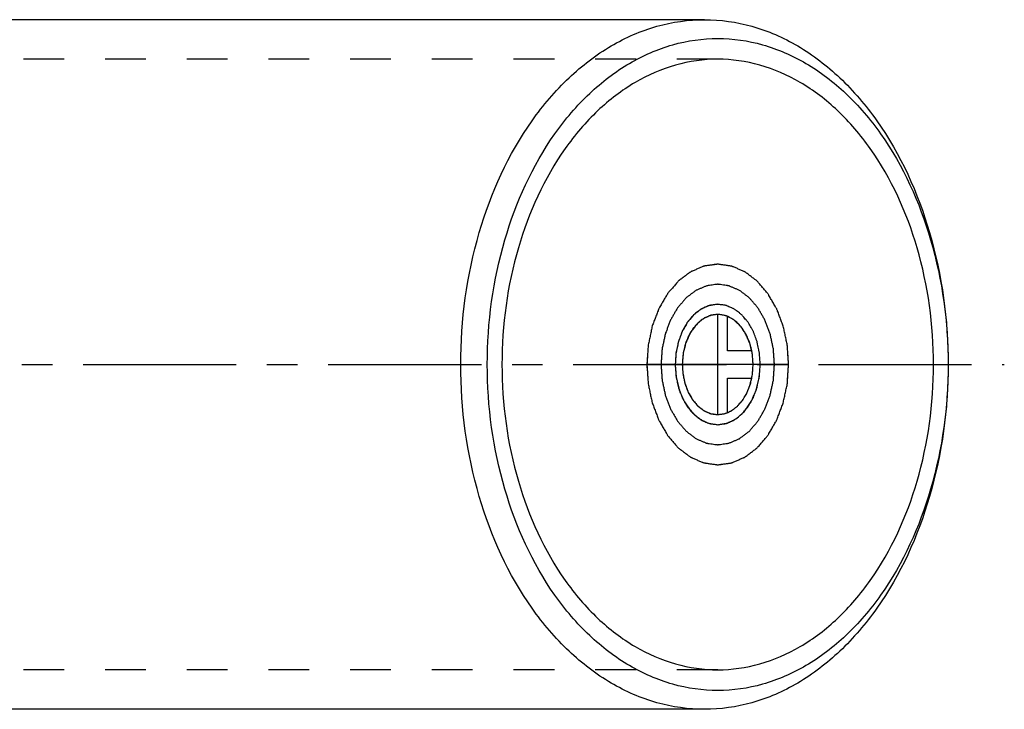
# Model space of a CAD drawing. Header units: millimetres. Extents: x 330 to 672, y 437 to 563.
# Tile 2 of 2: x 515 to 672, y 445 to 555. Entities that reach past the tile are written whole.
import ezdxf

# ---------------------------------------------------------------- set-up
doc = ezdxf.new("R2010")
doc.units = ezdxf.units.MM
doc.header["$LTSCALE"] = 65.185185
doc.linetypes.add('CENTER', pattern=[0.6, 0.375, -0.075, 0.075, -0.075])
doc.linetypes.add('HIDDEN', pattern=[0.2, 0.1, -0.1])
for name, color, linetype in [('ACHSEN_S', 7, 'CONTINUOUS'), ('FASEN', 7, 'CONTINUOUS'), ('KOERPER', 7, 'CONTINUOUS'), ('KURVEN', 7, 'CONTINUOUS')]:
    doc.layers.add(name, color=color, linetype=linetype)

msp = doc.modelspace()

# ---------------------------------------------------------------- linework, layer by layer
at = {"layer": 'ACHSEN_S', "color": 2, "linetype": 'CENTER'}
msp.add_line((329.74, 500), (672.31, 500), dxfattribs=at)
at = {"layer": 'FASEN', "color": 7, "linetype": 'Continuous'}
for points, knots in [([(585.56, 500), (585.56, 507.08), (587.4, 520.82), (594.41, 536.31), (602.48, 545.81), (609.26, 551.02), (616.67, 554.26), (621.9, 555), (624.45, 555)], [0, 0, 0, 0, 0.287049, 0.553568, 0.675502, 0.789331, 0.896544, 1, 1, 1, 1]), ([(624.45, 555), (627, 555), (632.23, 554.26), (639.65, 551.02), (646.42, 545.81), (654.49, 536.31), (661.5, 520.82), (663.34, 507.08), (663.34, 500)], [0, 0, 0, 0, 0.103456, 0.210669, 0.324498, 0.446432, 0.712951, 1, 1, 1, 1]), ([(589.8, 500), (589.8, 506.7), (591.55, 519.68), (598.17, 534.33), (605.8, 543.32), (612.2, 548.23), (619.22, 551.3), (626.57, 552.34), (633.92, 551.3), (640.94, 548.23), (647.34, 543.32), (654.98, 534.33), (661.6, 519.68), (663.34, 506.7), (663.34, 500)], [0, 0, 0, 0, 0.143524, 0.276784, 0.337751, 0.394666, 0.448272, 0.5, 0.551728, 0.605334, 0.662249, 0.723216, 0.856476, 1, 1, 1, 1]), ([(624.45, 445), (621.9, 445), (616.67, 445.74), (609.26, 448.98), (602.48, 454.19), (594.41, 463.69), (587.4, 479.18), (585.56, 492.92), (585.56, 500)], [0, 0, 0, 0, 0.103456, 0.210669, 0.324498, 0.446432, 0.712951, 1, 1, 1, 1]), ([(663.34, 500), (663.34, 493.3), (661.6, 480.32), (654.98, 465.67), (647.34, 456.68), (640.94, 451.77), (633.92, 448.7), (626.57, 447.66), (619.22, 448.7), (612.2, 451.77), (605.8, 456.68), (598.17, 465.67), (591.55, 480.32), (589.8, 493.3), (589.8, 500)], [0, 0, 0, 0, 0.143524, 0.276784, 0.337751, 0.394666, 0.448272, 0.5, 0.551728, 0.605334, 0.662249, 0.723216, 0.856476, 1, 1, 1, 1]), ([(663.34, 500), (663.34, 492.92), (661.5, 479.18), (654.49, 463.69), (646.42, 454.19), (639.65, 448.98), (632.23, 445.74), (627, 445), (624.45, 445)], [0, 0, 0, 0, 0.287049, 0.553568, 0.675502, 0.789331, 0.896544, 1, 1, 1, 1])]:
    msp.add_open_spline(points, degree=3, knots=knots, dxfattribs=at)
at = {"layer": 'KOERPER', "color": 7, "linetype": 'Continuous'}
for p, q in [((624.45, 555), (377.32, 555)), ((624.45, 445), (377.32, 445))]:
    msp.add_line(p, q, dxfattribs=at)
at = {"layer": 'KOERPER', "color": 8, "linetype": 'HIDDEN'}
for p, q in [((626.57, 548.7), (375.55, 548.7)), ((626.57, 451.3), (375.55, 451.3))]:
    msp.add_line(p, q, dxfattribs=at)
at = {"layer": 'KOERPER', "color": 7, "linetype": 'Continuous'}
for points, knots in [([(626.57, 548.7), (624.31, 548.7), (619.68, 548.04), (613.12, 545.17), (607.12, 540.57), (599.97, 532.15), (593.77, 518.43), (592.14, 506.27), (592.14, 500)], [0, 0, 0, 0, 0.103456, 0.210668, 0.324497, 0.44643, 0.712947, 1, 1, 1, 1]), ([(661.01, 500), (661.01, 506.27), (659.37, 518.43), (653.17, 532.15), (646.02, 540.57), (640.03, 545.17), (633.46, 548.04), (628.83, 548.7), (626.57, 548.7)], [0, 0, 0, 0, 0.287053, 0.55357, 0.675503, 0.789332, 0.896544, 1, 1, 1, 1]), ([(592.14, 500), (592.14, 493.73), (593.77, 481.57), (599.97, 467.85), (607.12, 459.43), (613.12, 454.83), (619.68, 451.96), (624.31, 451.3), (626.57, 451.3)], [0, 0, 0, 0, 0.287053, 0.55357, 0.675503, 0.789332, 0.896544, 1, 1, 1, 1]), ([(626.57, 451.3), (628.83, 451.3), (633.46, 451.96), (640.03, 454.83), (646.02, 459.43), (653.17, 467.85), (659.37, 481.57), (661.01, 493.73), (661.01, 500)], [0, 0, 0, 0, 0.103456, 0.210668, 0.324497, 0.44643, 0.712947, 1, 1, 1, 1])]:
    msp.add_open_spline(points, degree=3, knots=knots, dxfattribs=at)
at = {"layer": 'KURVEN', "color": 40, "linetype": 'Continuous'}
for p, q in [((626.57, 492), (626.57, 508)), ((628.13, 502.2), (628.13, 507.69)), ((632.01, 502.2), (628.13, 502.2)), ((637.89, 500), (615.26, 500)), ((628.13, 497.8), (632.01, 497.8)), ((628.13, 492.31), (628.13, 497.8))]:
    msp.add_line(p, q, dxfattribs=at)
for points, knots in [([(626.57, 516), (626.39, 515.97), (626.02, 515.92), (625.47, 515.85), (625.02, 515.78), (624.69, 515.74), (624.51, 515.71), (624.37, 515.71), (624.24, 515.64), (624.07, 515.57), (623.76, 515.43), (623.32, 515.24), (622.88, 515.05), (622.57, 514.93), (622.39, 514.85), (622.26, 514.8), (622.14, 514.7), (621.98, 514.58), (621.69, 514.36), (621.29, 514.06), (620.88, 513.75), (620.59, 513.54), (620.43, 513.42), (620.31, 513.34), (620.2, 513.2), (620.06, 513.03), (619.8, 512.74), (619.44, 512.32), (619.08, 511.9), (618.82, 511.61), (618.68, 511.44), (618.57, 511.32), (618.49, 511.16), (618.37, 510.96), (618.16, 510.61), (617.87, 510.11), (617.58, 509.6), (617.37, 509.25), (617.26, 509.05), (617.16, 508.91), (617.11, 508.73), (617.02, 508.5), (616.87, 508.1), (616.65, 507.52), (616.43, 506.95), (616.26, 506.49), (616.11, 506.16), (616.05, 505.77), (615.94, 505.28), (615.81, 504.65), (615.67, 504.03), (615.57, 503.53), (615.47, 503.17), (615.46, 502.77), (615.41, 502.24), (615.37, 501.58), (615.32, 500.92), (615.29, 500.4), (615.24, 500), (615.29, 499.61), (615.32, 499.09), (615.37, 498.45), (615.41, 497.8), (615.45, 497.28), (615.46, 496.89), (615.56, 496.52), (615.66, 496.02), (615.79, 495.4), (615.92, 494.77), (616.04, 494.28), (616.1, 493.89), (616.25, 493.56), (616.41, 493.1), (616.63, 492.52), (616.85, 491.95), (617, 491.55), (617.09, 491.32), (617.14, 491.14), (617.24, 490.99), (617.36, 490.79), (617.56, 490.43), (617.86, 489.92), (618.16, 489.4), (618.36, 489.04), (618.48, 488.84), (618.57, 488.68), (618.68, 488.56), (618.82, 488.4), (619.07, 488.11), (619.42, 487.69), (619.78, 487.28), (620.03, 486.99), (620.17, 486.83), (620.27, 486.7), (620.4, 486.61), (620.56, 486.49), (620.85, 486.27), (621.25, 485.97), (621.66, 485.66), (621.94, 485.44), (622.1, 485.32), (622.22, 485.22), (622.36, 485.17), (622.53, 485.09), (622.84, 484.96), (623.28, 484.77), (623.72, 484.58), (624.03, 484.45), (624.2, 484.38), (624.33, 484.3), (624.48, 484.3), (624.66, 484.27), (624.99, 484.22), (625.45, 484.16), (626.01, 484.08), (626.39, 484.03), (626.57, 484)], [0, 0, 0, 0, 0.015625, 0.03125, 0.046875, 0.054688, 0.058594, 0.0625, 0.066406, 0.070312, 0.078125, 0.09375, 0.109375, 0.117188, 0.121094, 0.125, 0.128906, 0.132812, 0.140625, 0.15625, 0.171875, 0.179688, 0.183594, 0.1875, 0.191406, 0.195312, 0.203125, 0.21875, 0.234375, 0.242188, 0.246094, 0.25, 0.253906, 0.257812, 0.265625, 0.28125, 0.296875, 0.304688, 0.308594, 0.3125, 0.316406, 0.320312, 0.328125, 0.34375, 0.359375, 0.367188, 0.375, 0.382812, 0.390625, 0.40625, 0.421875, 0.429688, 0.4375, 0.445312, 0.453125, 0.46875, 0.484375, 0.492188, 0.5, 0.507812, 0.515625, 0.53125, 0.546875, 0.554688, 0.5625, 0.570312, 0.578125, 0.59375, 0.609375, 0.617188, 0.625, 0.632812, 0.640625, 0.65625, 0.671875, 0.679688, 0.683594, 0.6875, 0.691406, 0.695312, 0.703125, 0.71875, 0.734375, 0.742188, 0.746094, 0.75, 0.753906, 0.757812, 0.765625, 0.78125, 0.796875, 0.804688, 0.808594, 0.8125, 0.816406, 0.820312, 0.828125, 0.84375, 0.859375, 0.867188, 0.871094, 0.875, 0.878906, 0.882812, 0.890625, 0.90625, 0.921875, 0.929688, 0.933594, 0.9375, 0.941406, 0.945312, 0.953125, 0.96875, 0.984375, 1, 1, 1, 1]), ([(637.89, 500), (637.85, 500.52), (637.79, 501.29), (637.74, 502.2), (637.69, 502.72), (637.69, 503.11), (637.59, 503.48), (637.49, 503.98), (637.35, 504.6), (637.22, 505.23), (637.11, 505.72), (637.05, 506.11), (636.9, 506.44), (636.73, 506.9), (636.51, 507.48), (636.3, 508.05), (636.15, 508.45), (636.06, 508.68), (636, 508.86), (635.9, 509.01), (635.79, 509.21), (635.58, 509.57), (635.28, 510.08), (634.99, 510.6), (634.78, 510.96), (634.66, 511.16), (634.58, 511.32), (634.46, 511.44), (634.32, 511.6), (634.07, 511.89), (633.72, 512.31), (633.36, 512.72), (633.12, 513.01), (632.97, 513.17), (632.87, 513.3), (632.74, 513.39), (632.58, 513.51), (632.3, 513.73), (631.89, 514.03), (631.49, 514.34), (631.2, 514.56), (631.04, 514.68), (630.92, 514.78), (630.79, 514.83), (630.61, 514.91), (630.3, 515.04), (629.86, 515.23), (629.42, 515.42), (629.12, 515.55), (628.94, 515.62), (628.81, 515.7), (628.67, 515.7), (628.48, 515.73), (628.16, 515.78), (627.69, 515.84), (627.22, 515.91), (626.9, 515.96), (626.71, 515.98), (626.57, 516.01), (626.43, 515.98), (626.25, 515.96), (625.93, 515.91), (625.47, 515.85), (625.02, 515.78), (624.69, 515.74), (624.51, 515.71), (624.37, 515.71), (624.24, 515.64), (624.07, 515.57), (623.76, 515.43), (623.32, 515.24), (622.88, 515.05), (622.57, 514.93), (622.39, 514.85), (622.26, 514.8), (622.14, 514.7), (621.98, 514.58), (621.69, 514.36), (621.29, 514.06), (620.88, 513.75), (620.59, 513.54), (620.43, 513.42), (620.31, 513.34), (620.2, 513.2), (620.06, 513.03), (619.8, 512.74), (619.44, 512.32), (619.08, 511.9), (618.82, 511.61), (618.68, 511.44), (618.57, 511.32), (618.49, 511.16), (618.37, 510.96), (618.16, 510.61), (617.87, 510.11), (617.58, 509.6), (617.37, 509.25), (617.26, 509.05), (617.16, 508.91), (617.11, 508.73), (617.02, 508.5), (616.87, 508.1), (616.65, 507.52), (616.43, 506.95), (616.26, 506.49), (616.11, 506.16), (616.05, 505.77), (615.94, 505.28), (615.81, 504.65), (615.67, 504.03), (615.57, 503.53), (615.47, 503.17), (615.46, 502.77), (615.41, 502.24), (615.35, 501.32), (615.3, 500.53), (615.26, 500)], [0, 0, 0, 0, 0.03125, 0.046875, 0.054688, 0.0625, 0.070312, 0.078125, 0.09375, 0.109375, 0.117188, 0.125, 0.132812, 0.140625, 0.15625, 0.171875, 0.179688, 0.183594, 0.1875, 0.191406, 0.195312, 0.203125, 0.21875, 0.234375, 0.242188, 0.246094, 0.25, 0.253906, 0.257812, 0.265625, 0.28125, 0.296875, 0.304688, 0.308594, 0.3125, 0.316406, 0.320312, 0.328125, 0.34375, 0.359375, 0.367188, 0.371094, 0.375, 0.378906, 0.382812, 0.390625, 0.40625, 0.421875, 0.429688, 0.433594, 0.4375, 0.441406, 0.445312, 0.453125, 0.46875, 0.484375, 0.492188, 0.496094, 0.5, 0.503906, 0.507812, 0.515625, 0.53125, 0.546875, 0.554688, 0.558594, 0.5625, 0.566406, 0.570312, 0.578125, 0.59375, 0.609375, 0.617188, 0.621094, 0.625, 0.628906, 0.632812, 0.640625, 0.65625, 0.671875, 0.679688, 0.683594, 0.6875, 0.691406, 0.695312, 0.703125, 0.71875, 0.734375, 0.742188, 0.746094, 0.75, 0.753906, 0.757812, 0.765625, 0.78125, 0.796875, 0.804688, 0.808594, 0.8125, 0.816406, 0.820312, 0.828125, 0.84375, 0.859375, 0.867188, 0.875, 0.882812, 0.890625, 0.90625, 0.921875, 0.929688, 0.9375, 0.945312, 0.953125, 0.96875, 1, 1, 1, 1]), ([(626.57, 484), (626.76, 484.03), (627.12, 484.08), (627.67, 484.15), (628.13, 484.22), (628.45, 484.26), (628.63, 484.29), (628.77, 484.29), (628.9, 484.36), (629.08, 484.43), (629.39, 484.57), (629.83, 484.76), (630.27, 484.95), (630.58, 485.07), (630.75, 485.15), (630.89, 485.2), (631, 485.3), (631.17, 485.42), (631.45, 485.64), (631.86, 485.94), (632.26, 486.25), (632.55, 486.46), (632.71, 486.58), (632.84, 486.66), (632.94, 486.8), (633.09, 486.97), (633.34, 487.26), (633.7, 487.68), (634.06, 488.1), (634.32, 488.39), (634.46, 488.56), (634.58, 488.68), (634.66, 488.84), (634.78, 489.04), (634.98, 489.39), (635.27, 489.89), (635.56, 490.4), (635.77, 490.75), (635.88, 490.95), (635.98, 491.09), (636.04, 491.27), (636.13, 491.5), (636.28, 491.9), (636.49, 492.48), (636.71, 493.05), (636.88, 493.51), (637.03, 493.84), (637.09, 494.23), (637.21, 494.72), (637.34, 495.35), (637.48, 495.97), (637.58, 496.47), (637.68, 496.83), (637.69, 497.23), (637.73, 497.76), (637.77, 498.42), (637.82, 499.08), (637.85, 499.6), (637.9, 500), (637.85, 500.39), (637.83, 500.91), (637.78, 501.55), (637.74, 502.2), (637.69, 502.72), (637.69, 503.11), (637.59, 503.48), (637.49, 503.98), (637.35, 504.6), (637.22, 505.23), (637.11, 505.72), (637.05, 506.11), (636.9, 506.44), (636.73, 506.9), (636.51, 507.48), (636.3, 508.05), (636.15, 508.45), (636.06, 508.68), (636, 508.86), (635.9, 509.01), (635.79, 509.21), (635.58, 509.57), (635.28, 510.08), (634.99, 510.6), (634.78, 510.96), (634.66, 511.16), (634.58, 511.32), (634.46, 511.44), (634.32, 511.6), (634.07, 511.89), (633.72, 512.31), (633.36, 512.72), (633.12, 513.01), (632.97, 513.17), (632.87, 513.3), (632.74, 513.39), (632.58, 513.51), (632.3, 513.73), (631.89, 514.03), (631.49, 514.34), (631.2, 514.56), (631.04, 514.68), (630.92, 514.78), (630.79, 514.83), (630.61, 514.91), (630.3, 515.04), (629.86, 515.23), (629.42, 515.42), (629.12, 515.55), (628.94, 515.62), (628.81, 515.7), (628.67, 515.7), (628.48, 515.73), (628.16, 515.78), (627.69, 515.84), (627.13, 515.92), (626.76, 515.97), (626.57, 516)], [0, 0, 0, 0, 0.015625, 0.03125, 0.046875, 0.054688, 0.058594, 0.0625, 0.066406, 0.070312, 0.078125, 0.09375, 0.109375, 0.117188, 0.121094, 0.125, 0.128906, 0.132812, 0.140625, 0.15625, 0.171875, 0.179688, 0.183594, 0.1875, 0.191406, 0.195312, 0.203125, 0.21875, 0.234375, 0.242188, 0.246094, 0.25, 0.253906, 0.257812, 0.265625, 0.28125, 0.296875, 0.304688, 0.308594, 0.3125, 0.316406, 0.320312, 0.328125, 0.34375, 0.359375, 0.367188, 0.375, 0.382812, 0.390625, 0.40625, 0.421875, 0.429688, 0.4375, 0.445312, 0.453125, 0.46875, 0.484375, 0.492188, 0.5, 0.507812, 0.515625, 0.53125, 0.546875, 0.554688, 0.5625, 0.570312, 0.578125, 0.59375, 0.609375, 0.617188, 0.625, 0.632812, 0.640625, 0.65625, 0.671875, 0.679688, 0.683594, 0.6875, 0.691406, 0.695312, 0.703125, 0.71875, 0.734375, 0.742188, 0.746094, 0.75, 0.753906, 0.757812, 0.765625, 0.78125, 0.796875, 0.804688, 0.808594, 0.8125, 0.816406, 0.820312, 0.828125, 0.84375, 0.859375, 0.867188, 0.871094, 0.875, 0.878906, 0.882812, 0.890625, 0.90625, 0.921875, 0.929688, 0.933594, 0.9375, 0.941406, 0.945312, 0.953125, 0.96875, 0.984375, 1, 1, 1, 1]), ([(626.57, 512.8), (626.28, 512.76), (625.84, 512.7), (625.33, 512.63), (625.03, 512.58), (624.81, 512.57), (624.6, 512.46), (624.32, 512.35), (623.97, 512.19), (623.62, 512.05), (623.34, 511.92), (623.12, 511.85), (622.93, 511.68), (622.67, 511.49), (622.34, 511.25), (622.02, 511.01), (621.76, 510.8), (621.56, 510.68), (621.39, 510.46), (621.16, 510.19), (620.87, 509.85), (620.58, 509.52), (620.35, 509.25), (620.16, 509.06), (620.03, 508.81), (619.84, 508.49), (619.61, 508.08), (619.38, 507.69), (619.19, 507.36), (619.04, 507.13), (618.95, 506.84), (618.81, 506.48), (618.63, 506.02), (618.46, 505.56), (618.32, 505.19), (618.2, 504.93), (618.15, 504.62), (618.06, 504.22), (617.96, 503.72), (617.85, 503.23), (617.77, 502.83), (617.69, 502.54), (617.68, 502.21), (617.65, 501.79), (617.61, 501.26), (617.57, 500.74), (617.55, 500.32), (617.51, 500), (617.55, 499.69), (617.57, 499.27), (617.61, 498.76), (617.64, 498.24), (617.68, 497.83), (617.68, 497.51), (617.76, 497.22), (617.84, 496.82), (617.95, 496.32), (618.05, 495.82), (618.14, 495.42), (618.19, 495.12), (618.31, 494.85), (618.44, 494.48), (618.62, 494.02), (618.79, 493.56), (618.93, 493.19), (619.02, 492.91), (619.18, 492.67), (619.36, 492.34), (619.6, 491.93), (619.84, 491.52), (620.03, 491.2), (620.16, 490.94), (620.34, 490.75), (620.57, 490.48), (620.86, 490.16), (621.14, 489.82), (621.37, 489.57), (621.53, 489.35), (621.73, 489.22), (621.99, 489.02), (622.32, 488.77), (622.64, 488.52), (622.9, 488.33), (623.09, 488.17), (623.31, 488.1), (623.59, 487.97), (623.94, 487.82), (624.29, 487.67), (624.54, 487.56), (624.68, 487.5), (624.78, 487.44), (624.9, 487.44), (625.04, 487.41), (625.31, 487.38), (625.83, 487.3), (626.27, 487.24), (626.57, 487.2)], [0, 0, 0, 0, 0.03125, 0.046875, 0.054688, 0.0625, 0.070312, 0.078125, 0.09375, 0.109375, 0.117188, 0.125, 0.132812, 0.140625, 0.15625, 0.171875, 0.179688, 0.1875, 0.195312, 0.203125, 0.21875, 0.234375, 0.242188, 0.25, 0.257812, 0.265625, 0.28125, 0.296875, 0.304688, 0.3125, 0.320312, 0.328125, 0.34375, 0.359375, 0.367188, 0.375, 0.382812, 0.390625, 0.40625, 0.421875, 0.429688, 0.4375, 0.445312, 0.453125, 0.46875, 0.484375, 0.492188, 0.5, 0.507812, 0.515625, 0.53125, 0.546875, 0.554688, 0.5625, 0.570312, 0.578125, 0.59375, 0.609375, 0.617188, 0.625, 0.632812, 0.640625, 0.65625, 0.671875, 0.679688, 0.6875, 0.695312, 0.703125, 0.71875, 0.734375, 0.742188, 0.75, 0.757812, 0.765625, 0.78125, 0.796875, 0.804688, 0.8125, 0.820312, 0.828125, 0.84375, 0.859375, 0.867188, 0.875, 0.882812, 0.890625, 0.90625, 0.921875, 0.929688, 0.933594, 0.9375, 0.941406, 0.945312, 0.953125, 0.96875, 1, 1, 1, 1]), ([(635.62, 500), (635.59, 500.41), (635.55, 501.04), (635.5, 501.76), (635.47, 502.17), (635.46, 502.49), (635.38, 502.78), (635.3, 503.18), (635.19, 503.68), (635.09, 504.18), (635, 504.58), (634.95, 504.88), (634.83, 505.15), (634.7, 505.52), (634.52, 505.98), (634.35, 506.44), (634.21, 506.81), (634.12, 507.09), (633.97, 507.33), (633.78, 507.66), (633.54, 508.07), (633.31, 508.48), (633.11, 508.8), (632.98, 509.06), (632.8, 509.25), (632.58, 509.52), (632.29, 509.84), (632.01, 510.18), (631.78, 510.43), (631.61, 510.65), (631.41, 510.78), (631.15, 510.98), (630.83, 511.23), (630.51, 511.48), (630.24, 511.67), (630.06, 511.83), (629.84, 511.9), (629.56, 512.03), (629.21, 512.18), (628.85, 512.33), (628.61, 512.44), (628.47, 512.5), (628.36, 512.56), (628.25, 512.56), (628.1, 512.59), (627.84, 512.62), (627.47, 512.67), (627.09, 512.73), (626.83, 512.76), (626.68, 512.78), (626.57, 512.81), (626.46, 512.78), (626.32, 512.77), (626.06, 512.73), (625.69, 512.68), (625.33, 512.63), (625.03, 512.58), (624.81, 512.57), (624.6, 512.46), (624.32, 512.35), (623.97, 512.19), (623.62, 512.05), (623.34, 511.92), (623.12, 511.85), (622.93, 511.68), (622.67, 511.49), (622.34, 511.25), (622.02, 511.01), (621.76, 510.8), (621.56, 510.68), (621.39, 510.46), (621.16, 510.19), (620.87, 509.85), (620.58, 509.52), (620.35, 509.25), (620.16, 509.06), (620.03, 508.81), (619.84, 508.49), (619.61, 508.08), (619.38, 507.69), (619.19, 507.36), (619.04, 507.13), (618.95, 506.84), (618.81, 506.48), (618.63, 506.02), (618.46, 505.56), (618.32, 505.19), (618.2, 504.93), (618.15, 504.62), (618.06, 504.22), (617.96, 503.72), (617.85, 503.23), (617.77, 502.83), (617.69, 502.54), (617.68, 502.21), (617.65, 501.79), (617.6, 501.05), (617.55, 500.42), (617.52, 500)], [0, 0, 0, 0, 0.03125, 0.046875, 0.054688, 0.0625, 0.070312, 0.078125, 0.09375, 0.109375, 0.117188, 0.125, 0.132812, 0.140625, 0.15625, 0.171875, 0.179688, 0.1875, 0.195312, 0.203125, 0.21875, 0.234375, 0.242188, 0.25, 0.257812, 0.265625, 0.28125, 0.296875, 0.304688, 0.3125, 0.320312, 0.328125, 0.34375, 0.359375, 0.367188, 0.375, 0.382812, 0.390625, 0.40625, 0.421875, 0.429688, 0.433594, 0.4375, 0.441406, 0.445312, 0.453125, 0.46875, 0.484375, 0.492188, 0.496094, 0.5, 0.503906, 0.507812, 0.515625, 0.53125, 0.546875, 0.554688, 0.5625, 0.570312, 0.578125, 0.59375, 0.609375, 0.617188, 0.625, 0.632812, 0.640625, 0.65625, 0.671875, 0.679688, 0.6875, 0.695312, 0.703125, 0.71875, 0.734375, 0.742188, 0.75, 0.757812, 0.765625, 0.78125, 0.796875, 0.804688, 0.8125, 0.820312, 0.828125, 0.84375, 0.859375, 0.867188, 0.875, 0.882812, 0.890625, 0.90625, 0.921875, 0.929688, 0.9375, 0.945312, 0.953125, 0.96875, 1, 1, 1, 1]), ([(626.57, 487.2), (626.87, 487.24), (627.3, 487.3), (627.82, 487.37), (628.11, 487.42), (628.33, 487.43), (628.54, 487.54), (628.82, 487.65), (629.18, 487.81), (629.53, 487.95), (629.81, 488.08), (630.03, 488.15), (630.21, 488.32), (630.48, 488.51), (630.8, 488.75), (631.13, 488.99), (631.38, 489.2), (631.59, 489.32), (631.75, 489.54), (631.99, 489.81), (632.28, 490.15), (632.57, 490.48), (632.8, 490.75), (632.98, 490.94), (633.11, 491.19), (633.3, 491.51), (633.53, 491.92), (633.77, 492.31), (633.95, 492.64), (634.1, 492.87), (634.19, 493.16), (634.34, 493.52), (634.51, 493.98), (634.69, 494.44), (634.82, 494.81), (634.94, 495.07), (634.99, 495.38), (635.08, 495.78), (635.19, 496.28), (635.3, 496.77), (635.38, 497.17), (635.46, 497.46), (635.46, 497.79), (635.5, 498.21), (635.53, 498.74), (635.57, 499.26), (635.6, 499.68), (635.64, 500), (635.6, 500.31), (635.57, 500.73), (635.54, 501.24), (635.5, 501.76), (635.47, 502.17), (635.46, 502.49), (635.38, 502.78), (635.3, 503.18), (635.19, 503.68), (635.09, 504.18), (635, 504.58), (634.95, 504.88), (634.83, 505.15), (634.7, 505.52), (634.52, 505.98), (634.35, 506.44), (634.21, 506.81), (634.12, 507.09), (633.97, 507.33), (633.78, 507.66), (633.54, 508.07), (633.31, 508.48), (633.11, 508.8), (632.98, 509.06), (632.8, 509.25), (632.58, 509.52), (632.29, 509.84), (632.01, 510.18), (631.78, 510.43), (631.61, 510.65), (631.41, 510.78), (631.15, 510.98), (630.83, 511.23), (630.51, 511.48), (630.24, 511.67), (630.06, 511.83), (629.84, 511.9), (629.56, 512.03), (629.21, 512.18), (628.85, 512.33), (628.61, 512.44), (628.47, 512.5), (628.36, 512.56), (628.25, 512.56), (628.1, 512.59), (627.84, 512.62), (627.32, 512.7), (626.87, 512.76), (626.57, 512.8)], [0, 0, 0, 0, 0.03125, 0.046875, 0.054688, 0.0625, 0.070312, 0.078125, 0.09375, 0.109375, 0.117188, 0.125, 0.132812, 0.140625, 0.15625, 0.171875, 0.179688, 0.1875, 0.195312, 0.203125, 0.21875, 0.234375, 0.242188, 0.25, 0.257812, 0.265625, 0.28125, 0.296875, 0.304688, 0.3125, 0.320312, 0.328125, 0.34375, 0.359375, 0.367188, 0.375, 0.382812, 0.390625, 0.40625, 0.421875, 0.429688, 0.4375, 0.445312, 0.453125, 0.46875, 0.484375, 0.492188, 0.5, 0.507812, 0.515625, 0.53125, 0.546875, 0.554688, 0.5625, 0.570312, 0.578125, 0.59375, 0.609375, 0.617188, 0.625, 0.632812, 0.640625, 0.65625, 0.671875, 0.679688, 0.6875, 0.695312, 0.703125, 0.71875, 0.734375, 0.742188, 0.75, 0.757812, 0.765625, 0.78125, 0.796875, 0.804688, 0.8125, 0.820312, 0.828125, 0.84375, 0.859375, 0.867188, 0.875, 0.882812, 0.890625, 0.90625, 0.921875, 0.929688, 0.933594, 0.9375, 0.941406, 0.945312, 0.953125, 0.96875, 1, 1, 1, 1]), ([(633.36, 500), (633.34, 500.31), (633.31, 500.78), (633.27, 501.32), (633.24, 501.63), (633.24, 501.87), (633.18, 502.09), (633.12, 502.4), (633.03, 502.78), (632.95, 503.16), (632.89, 503.46), (632.85, 503.7), (632.76, 503.89), (632.66, 504.17), (632.53, 504.51), (632.4, 504.86), (632.29, 505.13), (632.22, 505.35), (632.1, 505.52), (631.96, 505.77), (631.78, 506.08), (631.61, 506.38), (631.46, 506.63), (631.36, 506.82), (631.23, 506.96), (631.06, 507.16), (630.84, 507.4), (630.63, 507.65), (630.46, 507.85), (630.33, 508.01), (630.18, 508.1), (629.98, 508.26), (629.73, 508.44), (629.49, 508.63), (629.29, 508.77), (629.14, 508.9), (628.98, 508.95), (628.77, 509.05), (628.5, 509.15), (628.24, 509.27), (628.03, 509.35), (627.87, 509.44), (627.7, 509.44), (627.48, 509.48), (627.2, 509.51), (626.92, 509.55), (626.69, 509.57), (626.52, 509.61), (626.36, 509.57), (626.14, 509.54), (625.87, 509.5), (625.59, 509.46), (625.37, 509.42), (625.21, 509.42), (625.05, 509.33), (624.83, 509.24), (624.56, 509.12), (624.29, 509), (624.08, 508.9), (623.92, 508.85), (623.78, 508.72), (623.58, 508.58), (623.34, 508.39), (623.1, 508.2), (622.9, 508.05), (622.75, 507.95), (622.63, 507.78), (622.45, 507.59), (622.24, 507.33), (622.02, 507.07), (621.85, 506.87), (621.71, 506.73), (621.62, 506.53), (621.48, 506.29), (621.31, 505.99), (621.13, 505.68), (621, 505.44), (620.88, 505.26), (620.82, 505.04), (620.71, 504.76), (620.58, 504.41), (620.45, 504.06), (620.35, 503.78), (620.26, 503.57), (620.23, 503.34), (620.16, 503.04), (620.09, 502.67), (620.01, 502.29), (619.95, 501.99), (619.89, 501.77), (619.89, 501.53), (619.86, 501.21), (619.83, 500.65), (619.8, 500.17), (619.78, 499.85)], [0, 0, 0, 0, 0.03125, 0.046875, 0.054688, 0.0625, 0.070312, 0.078125, 0.09375, 0.109375, 0.117188, 0.125, 0.132812, 0.140625, 0.15625, 0.171875, 0.179688, 0.1875, 0.195312, 0.203125, 0.21875, 0.234375, 0.242188, 0.25, 0.257812, 0.265625, 0.28125, 0.296875, 0.304688, 0.3125, 0.320312, 0.328125, 0.34375, 0.359375, 0.367188, 0.375, 0.382812, 0.390625, 0.40625, 0.421875, 0.429688, 0.4375, 0.445312, 0.453125, 0.46875, 0.484375, 0.492188, 0.5, 0.507812, 0.515625, 0.53125, 0.546875, 0.554688, 0.5625, 0.570312, 0.578125, 0.59375, 0.609375, 0.617188, 0.625, 0.632812, 0.640625, 0.65625, 0.671875, 0.679688, 0.6875, 0.695312, 0.703125, 0.71875, 0.734375, 0.742188, 0.75, 0.757812, 0.765625, 0.78125, 0.796875, 0.804688, 0.8125, 0.820312, 0.828125, 0.84375, 0.859375, 0.867188, 0.875, 0.882812, 0.890625, 0.90625, 0.921875, 0.929688, 0.9375, 0.945312, 0.953125, 0.96875, 1, 1, 1, 1]), ([(626.57, 509.6), (626.35, 509.57), (626.02, 509.52), (625.64, 509.47), (625.42, 509.44), (625.25, 509.43), (625.09, 509.34), (624.88, 509.26), (624.61, 509.14), (624.34, 509.03), (624.13, 508.93), (623.96, 508.87), (623.82, 508.75), (623.62, 508.61), (623.38, 508.42), (623.14, 508.24), (622.94, 508.09), (622.79, 507.99), (622.67, 507.82), (622.49, 507.63), (622.28, 507.37), (622.06, 507.12), (621.89, 506.91), (621.75, 506.77), (621.65, 506.58), (621.51, 506.34), (621.34, 506.04), (621.16, 505.74), (621.02, 505.49), (620.91, 505.32), (620.84, 505.1), (620.73, 504.82), (620.6, 504.47), (620.47, 504.12), (620.37, 503.84), (620.28, 503.63), (620.24, 503.4), (620.18, 503.1), (620.1, 502.73), (620.02, 502.36), (619.96, 502.06), (619.9, 501.84), (619.9, 501.59), (619.87, 501.28), (619.85, 500.88), (619.82, 500.49), (619.8, 500.17), (619.77, 499.93), (619.8, 499.7), (619.82, 499.39), (619.85, 499), (619.88, 498.61), (619.91, 498.3), (619.91, 498.07), (619.98, 497.84), (620.04, 497.54), (620.12, 497.16), (620.21, 496.78), (620.28, 496.48), (620.32, 496.24), (620.41, 496.05), (620.51, 495.77), (620.64, 495.43), (620.77, 495.08), (620.88, 494.81), (620.95, 494.6), (621.07, 494.42), (621.21, 494.18), (621.39, 493.87), (621.57, 493.57), (621.72, 493.33), (621.82, 493.13), (621.95, 493), (622.12, 492.8), (622.34, 492.56), (622.55, 492.31), (622.73, 492.12), (622.85, 491.96), (623.01, 491.86), (623.2, 491.71), (623.45, 491.53), (623.7, 491.34), (623.9, 491.2), (624.05, 491.07), (624.21, 491.02), (624.42, 490.93), (624.69, 490.83), (624.95, 490.71), (625.17, 490.63), (625.32, 490.55), (625.49, 490.55), (625.72, 490.51), (626.11, 490.47), (626.45, 490.43), (626.68, 490.4)], [0, 0, 0, 0, 0.03125, 0.046875, 0.054688, 0.0625, 0.070312, 0.078125, 0.09375, 0.109375, 0.117188, 0.125, 0.132812, 0.140625, 0.15625, 0.171875, 0.179688, 0.1875, 0.195312, 0.203125, 0.21875, 0.234375, 0.242188, 0.25, 0.257812, 0.265625, 0.28125, 0.296875, 0.304688, 0.3125, 0.320312, 0.328125, 0.34375, 0.359375, 0.367188, 0.375, 0.382812, 0.390625, 0.40625, 0.421875, 0.429688, 0.4375, 0.445312, 0.453125, 0.46875, 0.484375, 0.492188, 0.5, 0.507812, 0.515625, 0.53125, 0.546875, 0.554688, 0.5625, 0.570312, 0.578125, 0.59375, 0.609375, 0.617188, 0.625, 0.632812, 0.640625, 0.65625, 0.671875, 0.679688, 0.6875, 0.695312, 0.703125, 0.71875, 0.734375, 0.742188, 0.75, 0.757812, 0.765625, 0.78125, 0.796875, 0.804688, 0.8125, 0.820312, 0.828125, 0.84375, 0.859375, 0.867188, 0.875, 0.882812, 0.890625, 0.90625, 0.921875, 0.929688, 0.9375, 0.945312, 0.953125, 0.96875, 1, 1, 1, 1]), ([(626.66, 508), (626.48, 507.98), (626.2, 507.94), (625.88, 507.91), (625.7, 507.88), (625.56, 507.88), (625.43, 507.81), (625.25, 507.75), (625.02, 507.65), (624.8, 507.56), (624.62, 507.49), (624.48, 507.44), (624.36, 507.34), (624.19, 507.23), (623.99, 507.07), (623.79, 506.93), (623.62, 506.8), (623.5, 506.73), (623.39, 506.59), (623.24, 506.43), (623.06, 506.22), (622.88, 506.02), (622.73, 505.85), (622.62, 505.73), (622.53, 505.57), (622.41, 505.38), (622.27, 505.13), (622.12, 504.88), (622, 504.68), (621.9, 504.54), (621.84, 504.36), (621.75, 504.13), (621.64, 503.84), (621.51, 503.49), (621.35, 503.15), (621.29, 502.76), (621.2, 502.4), (621.12, 502.02), (621.02, 501.66), (621.01, 501.25), (620.97, 500.86), (620.95, 500.47), (620.9, 500.07), (620.94, 499.68), (620.96, 499.29), (620.99, 498.9), (621, 498.51), (621.1, 498.13), (621.17, 497.75), (621.24, 497.43), (621.29, 497.18), (621.32, 496.99), (621.4, 496.82), (621.48, 496.59), (621.59, 496.3), (621.69, 496.01), (621.78, 495.78), (621.84, 495.6), (621.93, 495.45), (622.05, 495.25), (622.2, 494.99), (622.34, 494.73), (622.46, 494.53), (622.55, 494.36), (622.66, 494.25), (622.8, 494.08), (622.98, 493.88), (623.15, 493.67), (623.3, 493.5), (623.4, 493.37), (623.53, 493.28), (623.69, 493.15), (623.9, 493), (624.1, 492.84), (624.27, 492.72), (624.39, 492.61), (624.52, 492.57), (624.7, 492.48), (624.92, 492.39), (625.14, 492.29), (625.31, 492.22), (625.44, 492.15), (625.59, 492.14), (625.77, 492.11), (626.1, 492.07), (626.38, 492.03), (626.57, 492)], [0, 0, 0, 0, 0.03125, 0.046875, 0.054688, 0.0625, 0.070312, 0.078125, 0.09375, 0.109375, 0.117188, 0.125, 0.132812, 0.140625, 0.15625, 0.171875, 0.179688, 0.1875, 0.195312, 0.203125, 0.21875, 0.234375, 0.242188, 0.25, 0.257812, 0.265625, 0.28125, 0.296875, 0.304688, 0.3125, 0.320312, 0.328125, 0.34375, 0.359375, 0.375, 0.390625, 0.40625, 0.421875, 0.4375, 0.453125, 0.46875, 0.484375, 0.5, 0.515625, 0.53125, 0.546875, 0.5625, 0.578125, 0.59375, 0.609375, 0.617188, 0.625, 0.632812, 0.640625, 0.65625, 0.671875, 0.679688, 0.6875, 0.695312, 0.703125, 0.71875, 0.734375, 0.742188, 0.75, 0.757812, 0.765625, 0.78125, 0.796875, 0.804688, 0.8125, 0.820312, 0.828125, 0.84375, 0.859375, 0.867188, 0.875, 0.882812, 0.890625, 0.90625, 0.921875, 0.929688, 0.9375, 0.945312, 0.953125, 0.96875, 1, 1, 1, 1]), ([(626.57, 508), (626.39, 507.97), (626.12, 507.93), (625.76, 507.88), (625.54, 507.83), (625.36, 507.82), (625.18, 507.73), (624.97, 507.63), (624.7, 507.5), (624.49, 507.39), (624.31, 507.31), (624.14, 507.23), (623.87, 506.98), (623.56, 506.72), (623.29, 506.48), (623.16, 506.36), (623.08, 506.3), (622.99, 506.15), (622.84, 505.95), (622.64, 505.68), (622.44, 505.41), (622.17, 505.06), (621.94, 504.49), (621.69, 503.95), (621.48, 503.51), (621.38, 503.02), (621.24, 502.54), (621.14, 502.12), (621.07, 501.88), (621.06, 501.62), (621.02, 501.3), (620.98, 500.78), (620.94, 500.39), (620.92, 500.13)], [0, 0, 0, 0, 0.0625, 0.09375, 0.125, 0.140625, 0.15625, 0.1875, 0.21875, 0.25, 0.265625, 0.28125, 0.3125, 0.375, 0.40625, 0.421875, 0.429688, 0.4375, 0.46875, 0.5, 0.53125, 0.5625, 0.625, 0.6875, 0.71875, 0.75, 0.8125, 0.84375, 0.859375, 0.875, 0.90625, 0.9375, 1, 1, 1, 1]), ([(632.23, 500), (632.21, 500.25), (632.18, 500.64), (632.14, 501.15), (632.11, 501.46), (632.1, 501.72), (632.04, 501.96), (631.94, 502.4), (631.81, 502.88), (631.71, 503.39), (631.51, 503.82), (631.27, 504.36), (631.05, 504.92), (630.78, 505.28), (630.59, 505.56), (630.39, 505.84), (630.15, 506.23), (629.83, 506.49), (629.52, 506.77), (629.28, 506.98), (629.1, 507.17), (628.92, 507.25), (628.75, 507.34), (628.54, 507.45), (628.29, 507.58), (628.07, 507.69), (627.9, 507.78), (627.72, 507.8), (627.49, 507.85), (627.12, 507.91), (626.84, 507.97), (626.66, 508)], [0, 0, 0, 0, 0.0625, 0.09375, 0.125, 0.140625, 0.15625, 0.1875, 0.25, 0.28125, 0.3125, 0.375, 0.4375, 0.46875, 0.5, 0.53125, 0.5625, 0.625, 0.65625, 0.6875, 0.71875, 0.734375, 0.75, 0.78125, 0.8125, 0.84375, 0.859375, 0.875, 0.90625, 0.9375, 1, 1, 1, 1]), ([(632.01, 502.2), (631.93, 502.51), (631.82, 502.9), (631.7, 503.38), (631.59, 503.67), (631.43, 504.03), (631.29, 504.39), (631.16, 504.68), (631, 504.93), (630.85, 505.2), (630.69, 505.45), (630.58, 505.66), (630.44, 505.81), (630.26, 506.03), (630.08, 506.24), (629.9, 506.47), (629.7, 506.65), (629.44, 506.86), (629.19, 507.08), (628.98, 507.24), (628.75, 507.35), (628.47, 507.51), (628.24, 507.63), (628.13, 507.69)], [0, 0, 0, 0, 0.125, 0.15625, 0.1875, 0.25, 0.3125, 0.34375, 0.375, 0.4375, 0.46875, 0.5, 0.53125, 0.5625, 0.625, 0.65625, 0.6875, 0.75, 0.8125, 0.84375, 0.875, 0.9375, 1, 1, 1, 1]), ([(615.26, 500), (615.29, 499.48), (615.35, 498.71), (615.41, 497.8), (615.45, 497.28), (615.46, 496.89), (615.56, 496.52), (615.66, 496.02), (615.79, 495.4), (615.92, 494.77), (616.04, 494.28), (616.1, 493.89), (616.25, 493.56), (616.41, 493.1), (616.63, 492.52), (616.85, 491.95), (617, 491.55), (617.09, 491.32), (617.14, 491.14), (617.24, 490.99), (617.36, 490.79), (617.56, 490.43), (617.86, 489.92), (618.16, 489.4), (618.36, 489.04), (618.48, 488.84), (618.57, 488.68), (618.68, 488.56), (618.82, 488.4), (619.07, 488.11), (619.42, 487.69), (619.78, 487.28), (620.03, 486.99), (620.17, 486.83), (620.27, 486.7), (620.4, 486.61), (620.56, 486.49), (620.85, 486.27), (621.25, 485.97), (621.66, 485.66), (621.94, 485.44), (622.1, 485.32), (622.22, 485.22), (622.36, 485.17), (622.53, 485.09), (622.84, 484.96), (623.28, 484.77), (623.72, 484.58), (624.03, 484.45), (624.2, 484.38), (624.33, 484.3), (624.48, 484.3), (624.66, 484.27), (624.99, 484.22), (625.45, 484.16), (625.92, 484.09), (626.25, 484.04), (626.43, 484.02), (626.57, 483.99), (626.71, 484.02), (626.89, 484.04), (627.21, 484.09), (627.67, 484.15), (628.13, 484.22), (628.45, 484.26), (628.63, 484.29), (628.77, 484.29), (628.9, 484.36), (629.08, 484.43), (629.39, 484.57), (629.83, 484.76), (630.27, 484.95), (630.58, 485.07), (630.75, 485.15), (630.89, 485.2), (631, 485.3), (631.17, 485.42), (631.45, 485.64), (631.86, 485.94), (632.26, 486.25), (632.55, 486.46), (632.71, 486.58), (632.84, 486.66), (632.94, 486.8), (633.09, 486.97), (633.34, 487.26), (633.7, 487.68), (634.06, 488.1), (634.32, 488.39), (634.46, 488.56), (634.58, 488.68), (634.66, 488.84), (634.78, 489.04), (634.98, 489.39), (635.27, 489.89), (635.56, 490.4), (635.77, 490.75), (635.88, 490.95), (635.98, 491.09), (636.04, 491.27), (636.13, 491.5), (636.28, 491.9), (636.49, 492.48), (636.71, 493.05), (636.88, 493.51), (637.03, 493.84), (637.09, 494.23), (637.21, 494.72), (637.34, 495.35), (637.48, 495.97), (637.58, 496.47), (637.68, 496.83), (637.69, 497.23), (637.73, 497.76), (637.79, 498.68), (637.85, 499.47), (637.89, 500)], [0, 0, 0, 0, 0.03125, 0.046875, 0.054688, 0.0625, 0.070312, 0.078125, 0.09375, 0.109375, 0.117188, 0.125, 0.132812, 0.140625, 0.15625, 0.171875, 0.179688, 0.183594, 0.1875, 0.191406, 0.195312, 0.203125, 0.21875, 0.234375, 0.242188, 0.246094, 0.25, 0.253906, 0.257812, 0.265625, 0.28125, 0.296875, 0.304688, 0.308594, 0.3125, 0.316406, 0.320312, 0.328125, 0.34375, 0.359375, 0.367188, 0.371094, 0.375, 0.378906, 0.382812, 0.390625, 0.40625, 0.421875, 0.429688, 0.433594, 0.4375, 0.441406, 0.445312, 0.453125, 0.46875, 0.484375, 0.492188, 0.496094, 0.5, 0.503906, 0.507812, 0.515625, 0.53125, 0.546875, 0.554688, 0.558594, 0.5625, 0.566406, 0.570312, 0.578125, 0.59375, 0.609375, 0.617188, 0.621094, 0.625, 0.628906, 0.632812, 0.640625, 0.65625, 0.671875, 0.679688, 0.683594, 0.6875, 0.691406, 0.695312, 0.703125, 0.71875, 0.734375, 0.742188, 0.746094, 0.75, 0.753906, 0.757812, 0.765625, 0.78125, 0.796875, 0.804688, 0.808594, 0.8125, 0.816406, 0.820312, 0.828125, 0.84375, 0.859375, 0.867188, 0.875, 0.882812, 0.890625, 0.90625, 0.921875, 0.929688, 0.9375, 0.945312, 0.953125, 0.96875, 1, 1, 1, 1]), ([(617.52, 500), (617.55, 499.59), (617.59, 498.96), (617.64, 498.24), (617.68, 497.83), (617.68, 497.51), (617.76, 497.22), (617.84, 496.82), (617.95, 496.32), (618.05, 495.82), (618.14, 495.42), (618.19, 495.12), (618.31, 494.85), (618.44, 494.48), (618.62, 494.02), (618.79, 493.56), (618.93, 493.19), (619.02, 492.91), (619.18, 492.67), (619.36, 492.34), (619.6, 491.93), (619.84, 491.52), (620.03, 491.2), (620.16, 490.94), (620.34, 490.75), (620.57, 490.48), (620.86, 490.16), (621.14, 489.82), (621.37, 489.57), (621.53, 489.35), (621.73, 489.22), (621.99, 489.02), (622.32, 488.77), (622.64, 488.52), (622.9, 488.33), (623.09, 488.17), (623.31, 488.1), (623.59, 487.97), (623.94, 487.82), (624.29, 487.67), (624.54, 487.56), (624.68, 487.5), (624.78, 487.44), (624.9, 487.44), (625.04, 487.41), (625.31, 487.38), (625.68, 487.33), (626.05, 487.27), (626.31, 487.24), (626.46, 487.22), (626.57, 487.19), (626.68, 487.22), (626.83, 487.23), (627.08, 487.27), (627.45, 487.32), (627.82, 487.37), (628.11, 487.42), (628.33, 487.43), (628.54, 487.54), (628.82, 487.65), (629.18, 487.81), (629.53, 487.95), (629.81, 488.08), (630.03, 488.15), (630.21, 488.32), (630.48, 488.51), (630.8, 488.75), (631.13, 488.99), (631.38, 489.2), (631.59, 489.32), (631.75, 489.54), (631.99, 489.81), (632.28, 490.15), (632.57, 490.48), (632.8, 490.75), (632.98, 490.94), (633.11, 491.19), (633.3, 491.51), (633.53, 491.92), (633.77, 492.31), (633.95, 492.64), (634.1, 492.87), (634.19, 493.16), (634.34, 493.52), (634.51, 493.98), (634.69, 494.44), (634.82, 494.81), (634.94, 495.07), (634.99, 495.38), (635.08, 495.78), (635.19, 496.28), (635.3, 496.77), (635.38, 497.17), (635.46, 497.46), (635.46, 497.79), (635.5, 498.21), (635.55, 498.95), (635.59, 499.58), (635.62, 500)], [0, 0, 0, 0, 0.03125, 0.046875, 0.054688, 0.0625, 0.070312, 0.078125, 0.09375, 0.109375, 0.117188, 0.125, 0.132812, 0.140625, 0.15625, 0.171875, 0.179688, 0.1875, 0.195312, 0.203125, 0.21875, 0.234375, 0.242188, 0.25, 0.257812, 0.265625, 0.28125, 0.296875, 0.304688, 0.3125, 0.320312, 0.328125, 0.34375, 0.359375, 0.367188, 0.375, 0.382812, 0.390625, 0.40625, 0.421875, 0.429688, 0.433594, 0.4375, 0.441406, 0.445312, 0.453125, 0.46875, 0.484375, 0.492188, 0.496094, 0.5, 0.503906, 0.507812, 0.515625, 0.53125, 0.546875, 0.554688, 0.5625, 0.570312, 0.578125, 0.59375, 0.609375, 0.617188, 0.625, 0.632812, 0.640625, 0.65625, 0.671875, 0.679688, 0.6875, 0.695312, 0.703125, 0.71875, 0.734375, 0.742188, 0.75, 0.757812, 0.765625, 0.78125, 0.796875, 0.804688, 0.8125, 0.820312, 0.828125, 0.84375, 0.859375, 0.867188, 0.875, 0.882812, 0.890625, 0.90625, 0.921875, 0.929688, 0.9375, 0.945312, 0.953125, 0.96875, 1, 1, 1, 1]), ([(619.78, 499.85), (619.81, 499.54), (619.85, 499.09), (619.91, 498.48), (619.95, 498.1), (619.96, 497.79), (620.04, 497.5), (620.13, 497.13), (620.25, 496.69), (620.34, 496.32), (620.42, 496.03), (620.48, 495.73), (620.7, 495.29), (620.93, 494.77), (621.13, 494.31), (621.24, 494.09), (621.29, 493.96), (621.42, 493.8), (621.59, 493.55), (621.83, 493.22), (622.06, 492.89), (622.37, 492.43), (622.76, 492.13), (623.13, 491.79), (623.41, 491.55), (623.64, 491.33), (623.85, 491.24), (624.05, 491.14), (624.31, 491.01), (624.62, 490.86), (624.87, 490.73), (625.08, 490.63), (625.3, 490.61), (625.58, 490.56), (626.02, 490.49), (626.35, 490.44), (626.57, 490.4)], [0, 0, 0, 0, 0.0625, 0.09375, 0.125, 0.140625, 0.15625, 0.1875, 0.21875, 0.25, 0.265625, 0.28125, 0.3125, 0.375, 0.40625, 0.421875, 0.429688, 0.4375, 0.46875, 0.5, 0.53125, 0.5625, 0.625, 0.65625, 0.6875, 0.71875, 0.734375, 0.75, 0.78125, 0.8125, 0.84375, 0.859375, 0.875, 0.90625, 0.9375, 1, 1, 1, 1]), ([(620.92, 500.13), (620.93, 499.87), (620.95, 499.48), (620.99, 498.96), (620.99, 498.57), (621.09, 498.19), (621.16, 497.81), (621.22, 497.49), (621.28, 497.23), (621.31, 497.04), (621.38, 496.87), (621.46, 496.64), (621.57, 496.35), (621.67, 496.06), (621.76, 495.83), (621.82, 495.65), (621.91, 495.5), (622.03, 495.29), (622.17, 495.03), (622.32, 494.77), (622.44, 494.57), (622.52, 494.4), (622.63, 494.29), (622.77, 494.12), (622.95, 493.91), (623.12, 493.7), (623.26, 493.53), (623.36, 493.4), (623.49, 493.31), (623.65, 493.18), (623.86, 493.03), (624.07, 492.86), (624.23, 492.74), (624.35, 492.63), (624.48, 492.59), (624.66, 492.5), (624.88, 492.41), (625.1, 492.31), (625.27, 492.23), (625.4, 492.16), (625.55, 492.15), (625.73, 492.12), (625.96, 492.09), (626.2, 492.05), (626.38, 492.02), (626.52, 491.99), (626.66, 492.02), (626.84, 492.04), (627.07, 492.07), (627.3, 492.1), (627.48, 492.12), (627.62, 492.13), (627.76, 492.2), (627.94, 492.27), (628.16, 492.36), (628.39, 492.46), (628.56, 492.53), (628.7, 492.58), (628.82, 492.68), (628.99, 492.8), (629.19, 492.95), (629.39, 493.1), (629.55, 493.23), (629.68, 493.3), (629.79, 493.44), (629.93, 493.6), (630.11, 493.81), (630.3, 494.02), (630.44, 494.19), (630.56, 494.31), (630.64, 494.47), (630.76, 494.66), (630.9, 494.91), (631.05, 495.16), (631.17, 495.37), (631.26, 495.51), (631.32, 495.69), (631.41, 495.92), (631.52, 496.21), (631.65, 496.57), (631.81, 496.91), (631.87, 497.29), (631.96, 497.66), (632.03, 498.03), (632.13, 498.4), (632.14, 498.81), (632.18, 499.33), (632.21, 499.73), (632.23, 500)], [0, 0, 0, 0, 0.03125, 0.046875, 0.0625, 0.078125, 0.09375, 0.109375, 0.117188, 0.125, 0.132812, 0.140625, 0.15625, 0.171875, 0.179688, 0.1875, 0.195312, 0.203125, 0.21875, 0.234375, 0.242188, 0.25, 0.257812, 0.265625, 0.28125, 0.296875, 0.304688, 0.3125, 0.320312, 0.328125, 0.34375, 0.359375, 0.367188, 0.375, 0.382812, 0.390625, 0.40625, 0.421875, 0.429688, 0.4375, 0.445312, 0.453125, 0.46875, 0.484375, 0.492188, 0.5, 0.507812, 0.515625, 0.53125, 0.546875, 0.554688, 0.5625, 0.570312, 0.578125, 0.59375, 0.609375, 0.617188, 0.625, 0.632812, 0.640625, 0.65625, 0.671875, 0.679688, 0.6875, 0.695312, 0.703125, 0.71875, 0.734375, 0.742188, 0.75, 0.757812, 0.765625, 0.78125, 0.796875, 0.804688, 0.8125, 0.820312, 0.828125, 0.84375, 0.859375, 0.875, 0.890625, 0.90625, 0.921875, 0.9375, 0.953125, 0.96875, 1, 1, 1, 1]), ([(626.57, 490.4), (626.79, 490.43), (627.12, 490.48), (627.51, 490.53), (627.73, 490.56), (627.89, 490.57), (628.05, 490.65), (628.26, 490.74), (628.52, 490.85), (628.79, 490.96), (629, 491.06), (629.16, 491.11), (629.3, 491.24), (629.5, 491.38), (629.74, 491.57), (629.99, 491.75), (630.18, 491.9), (630.33, 491.99), (630.46, 492.16), (630.63, 492.35), (630.85, 492.61), (631.07, 492.86), (631.24, 493.06), (631.38, 493.2), (631.48, 493.4), (631.62, 493.63), (631.79, 493.94), (631.97, 494.24), (632.11, 494.48), (632.22, 494.65), (632.29, 494.87), (632.4, 495.14), (632.53, 495.49), (632.66, 495.83), (632.76, 496.11), (632.85, 496.31), (632.89, 496.54), (632.95, 496.83), (633.03, 497.21), (633.11, 497.58), (633.18, 497.88), (633.24, 498.1), (633.24, 498.34), (633.27, 498.66), (633.3, 499.21), (633.34, 499.68), (633.36, 500)], [0, 0, 0, 0, 0.0625, 0.09375, 0.109375, 0.125, 0.140625, 0.15625, 0.1875, 0.21875, 0.234375, 0.25, 0.265625, 0.28125, 0.3125, 0.34375, 0.359375, 0.375, 0.390625, 0.40625, 0.4375, 0.46875, 0.484375, 0.5, 0.515625, 0.53125, 0.5625, 0.59375, 0.609375, 0.625, 0.640625, 0.65625, 0.6875, 0.71875, 0.734375, 0.75, 0.765625, 0.78125, 0.8125, 0.84375, 0.859375, 0.875, 0.890625, 0.90625, 0.9375, 1, 1, 1, 1]), ([(626.68, 490.4), (626.89, 490.44), (627.22, 490.5), (627.65, 490.57), (627.92, 490.63), (628.14, 490.65), (628.34, 490.76), (628.6, 490.89), (628.91, 491.05), (629.17, 491.18), (629.38, 491.29), (629.59, 491.39), (629.81, 491.61), (630.09, 491.85), (630.45, 492.19), (630.83, 492.49), (631.13, 492.96), (631.37, 493.29), (631.6, 493.62), (631.77, 493.88), (631.89, 494.03), (631.95, 494.17), (632.05, 494.4), (632.26, 494.86), (632.48, 495.4), (632.7, 495.85), (632.77, 496.15), (632.84, 496.44), (632.93, 496.8), (633.04, 497.23), (633.12, 497.6), (633.2, 497.89), (633.21, 498.21), (633.25, 498.59), (633.3, 499.22), (633.34, 499.69), (633.36, 500)], [0, 0, 0, 0, 0.0625, 0.09375, 0.125, 0.140625, 0.15625, 0.1875, 0.21875, 0.25, 0.265625, 0.28125, 0.3125, 0.34375, 0.375, 0.4375, 0.46875, 0.5, 0.53125, 0.5625, 0.570312, 0.578125, 0.59375, 0.625, 0.6875, 0.71875, 0.734375, 0.75, 0.78125, 0.8125, 0.84375, 0.859375, 0.875, 0.90625, 0.9375, 1, 1, 1, 1]), ([(628.13, 492.31), (628.24, 492.37), (628.46, 492.49), (628.74, 492.64), (628.96, 492.75), (629.17, 492.91), (629.42, 493.12), (629.68, 493.33), (629.88, 493.51), (630.06, 493.74), (630.25, 493.95), (630.43, 494.18), (630.58, 494.33), (630.68, 494.53), (630.84, 494.78), (630.99, 495.04), (631.15, 495.29), (631.27, 495.57), (631.42, 495.94), (631.58, 496.29), (631.69, 496.59), (631.81, 497.08), (631.92, 497.48), (632.01, 497.8)], [0, 0, 0, 0, 0.0625, 0.125, 0.15625, 0.1875, 0.25, 0.3125, 0.34375, 0.375, 0.4375, 0.46875, 0.5, 0.53125, 0.5625, 0.625, 0.65625, 0.6875, 0.75, 0.8125, 0.84375, 0.875, 1, 1, 1, 1])]:
    msp.add_open_spline(points, degree=3, knots=knots, dxfattribs=at)

doc.saveas('drawing.dxf')
